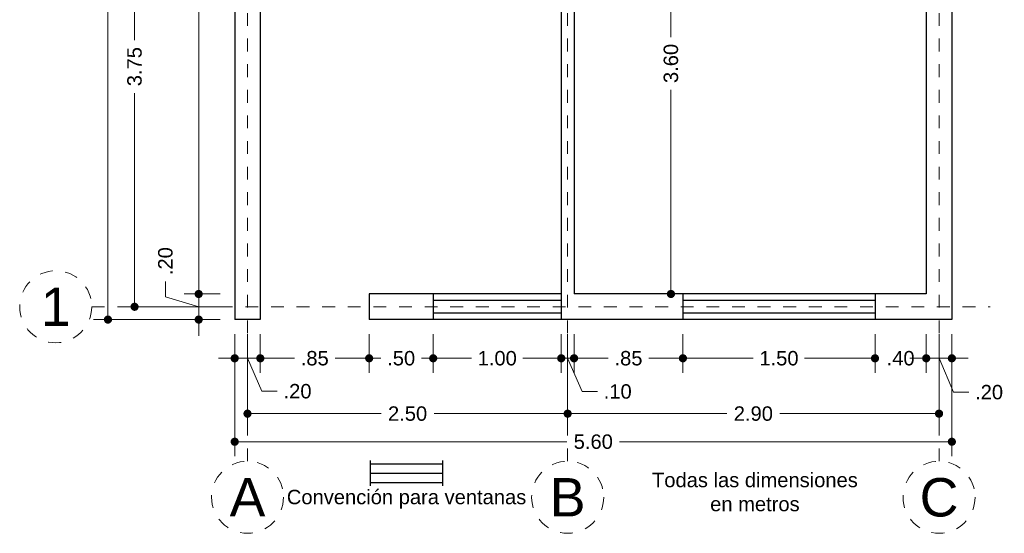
# Model space of a CAD drawing. Header units: millimetres. Extents: x 36.2 to 43.9, y 0.1 to 15.9.
# Tile 1 of 4: x 36.2 to 43.9, y 0.1 to 4.1. Entities that reach past the tile are written whole.
import ezdxf
from ezdxf.enums import TextEntityAlignment as Align

# ---------------------------------------------------------------- set-up
doc = ezdxf.new("R2010")
doc.units = ezdxf.units.MM
doc.header["$LTSCALE"] = 0.001
doc.linetypes.add('CENTER2', pattern=[28.575, 19.05, -3.175, 3.175, -3.175])
for name, color, linetype, lineweight in [('Cotas', 7, 'Continuous', 18), ('Ejes', 7, 'CENTER2', 5), ('Muros', 7, 'Continuous', 30), ('Ventanas', 5, 'Continuous', 25)]:
    doc.layers.add(name, color=color, linetype=linetype, lineweight=lineweight)
doc.styles.get("Standard").update_dxf_attribs({"font": 'arial.ttf'})
doc.dimstyles.new('1-75', dxfattribs={"dimscale": 75, "dimtxt": 0.0015, "dimasz": 0.00085, "dimexe": 0.0015, "dimexo": 0.0015, "dimgap": 0.0008, "dimtad": 0, "dimzin": 4, "dimdsep": 46, "dimtxsty": 'Standard', "dimblk": 'DOT', "dimcen": 0.09, "dimclrd": 256, "dimclre": 256, "dimclrt": 256, "dimadec": 0, "dimazin": 0, "dimtfac": 1, "dimtofl": 0, "dimtmove": 1, "dimatfit": 2, "dimfxl": 0.0015, "dimtfill": 1, "dimtolj": 1, "dimtzin": 4, "dimlwd": -1, "dimlwe": -1, "dimarcsym": 0})

# ---------------------------------------------------------------- blocks, each defined once
blk = doc.blocks.new('_DOT')
at = {"color": 0, "linetype": 'ByBlock'}
blk.add_line((-0.5, 0), (-1, 0), dxfattribs=at)
at = {"color": 0, "linetype": 'ByBlock', "const_width": 0.5}
blk.add_lwpolyline([(-0.25, 0, 1), (0.25, 0, 1)], format="xyb", close=True, dxfattribs=at)
blk = doc.blocks.new('*D3')
at = {"layer": 'Cotas', "transparency": 16777216}
for p, q in [((37.8428, 1.6688), (37.8428, 0.7151)), ((43.4428, 1.6688), (43.4428, 0.7151)), ((37.9065, 0.8276), (40.4369, 0.8276)), ((43.379, 0.8276), (40.8487, 0.8276))]:
    blk.add_line(p, q, dxfattribs=at)
at = {"layer": 'Defpoints', "color": 0, "transparency": 16777216}
for p in [(37.8428, 1.7813), (43.4428, 1.7813), (43.4428, 0.8276)]:
    blk.add_point(p, dxfattribs=at)
at = {"layer": 'Cotas', "transparency": 16777216, "xscale": 0.06375, "yscale": 0.06375, "zscale": 0.06375, "rotation": 180}
blk.add_blockref('_DOT', (37.8428, 0.8276), dxfattribs=at)
at = {"layer": 'Cotas', "transparency": 16777216, "xscale": 0.06375, "yscale": 0.06375, "zscale": 0.06375}
blk.add_blockref('_DOT', (43.4428, 0.8276), dxfattribs=at)
at = {"layer": 'Cotas', "transparency": 16777216, "insert": (40.6428, 0.8276), "char_height": 0.1125, "attachment_point": 5, "bg_fill": 3, "box_fill_scale": 1.1, "bg_fill_color": 256, "bg_fill_true_color": 13158600, "bg_fill_transparency": 0}
blk.add_mtext('\\A1;5.60', dxfattribs=at)
blk = doc.blocks.new('*D4')
at = {"layer": 'Cotas', "transparency": 16777216}
for p, q in [((37.9428, 1.6688), (37.9428, 0.9343)), ((40.4428, 1.6688), (40.4428, 0.9343)), ((38.0065, 1.0468), (38.9859, 1.0468)), ((40.379, 1.0468), (39.3997, 1.0468))]:
    blk.add_line(p, q, dxfattribs=at)
at = {"layer": 'Defpoints', "color": 0, "transparency": 16777216}
for p in [(37.9428, 1.7813), (40.4428, 1.7813), (40.4428, 1.0468)]:
    blk.add_point(p, dxfattribs=at)
at = {"layer": 'Cotas', "transparency": 16777216, "xscale": 0.06375, "yscale": 0.06375, "zscale": 0.06375, "rotation": 180}
blk.add_blockref('_DOT', (37.9428, 1.0468), dxfattribs=at)
at = {"layer": 'Cotas', "transparency": 16777216, "xscale": 0.06375, "yscale": 0.06375, "zscale": 0.06375}
blk.add_blockref('_DOT', (40.4428, 1.0468), dxfattribs=at)
at = {"layer": 'Cotas', "transparency": 16777216, "insert": (39.1928, 1.0468), "char_height": 0.1125, "attachment_point": 5, "bg_fill": 3, "box_fill_scale": 1.1, "bg_fill_color": 256, "bg_fill_true_color": 13158600, "bg_fill_transparency": 0}
blk.add_mtext('\\A1;2.50', dxfattribs=at)
blk = doc.blocks.new('*D5')
at = {"layer": 'Cotas', "transparency": 16777216}
for p, q in [((40.4428, 1.6688), (40.4428, 0.9343)), ((43.3428, 1.6688), (43.3428, 0.9343)), ((40.5065, 1.0468), (41.6859, 1.0468)), ((43.279, 1.0468), (42.0997, 1.0468))]:
    blk.add_line(p, q, dxfattribs=at)
at = {"layer": 'Defpoints', "color": 0, "transparency": 16777216}
for p in [(40.4428, 1.7813), (43.3428, 1.7813), (43.3428, 1.0468)]:
    blk.add_point(p, dxfattribs=at)
at = {"layer": 'Cotas', "transparency": 16777216, "xscale": 0.06375, "yscale": 0.06375, "zscale": 0.06375, "rotation": 180}
blk.add_blockref('_DOT', (40.4428, 1.0468), dxfattribs=at)
at = {"layer": 'Cotas', "transparency": 16777216, "xscale": 0.06375, "yscale": 0.06375, "zscale": 0.06375}
blk.add_blockref('_DOT', (43.3428, 1.0468), dxfattribs=at)
at = {"layer": 'Cotas', "transparency": 16777216, "insert": (41.8928, 1.0468), "char_height": 0.1125, "attachment_point": 5, "bg_fill": 3, "box_fill_scale": 1.1, "bg_fill_color": 256, "bg_fill_true_color": 13158600, "bg_fill_transparency": 0}
blk.add_mtext('\\A1;2.90', dxfattribs=at)
blk = doc.blocks.new('*D6')
at = {"layer": 'Cotas', "transparency": 16777216}
for p, q in [((38.0428, 1.6688), (38.0428, 1.3666)), ((38.8928, 1.6688), (38.8928, 1.3666)), ((38.1065, 1.4791), (38.3088, 1.4791)), ((38.829, 1.4791), (38.6267, 1.4791))]:
    blk.add_line(p, q, dxfattribs=at)
at = {"layer": 'Defpoints', "color": 0, "transparency": 16777216}
for p in [(38.0428, 1.7813), (38.8928, 1.7813), (38.8928, 1.4791)]:
    blk.add_point(p, dxfattribs=at)
at = {"layer": 'Cotas', "transparency": 16777216, "xscale": 0.06375, "yscale": 0.06375, "zscale": 0.06375, "rotation": 180}
blk.add_blockref('_DOT', (38.0428, 1.4791), dxfattribs=at)
at = {"layer": 'Cotas', "transparency": 16777216, "xscale": 0.06375, "yscale": 0.06375, "zscale": 0.06375}
blk.add_blockref('_DOT', (38.8928, 1.4791), dxfattribs=at)
at = {"layer": 'Cotas', "transparency": 16777216, "insert": (38.4678, 1.4791), "char_height": 0.1125, "attachment_point": 5, "bg_fill": 3, "box_fill_scale": 1.1, "bg_fill_color": 256, "bg_fill_true_color": 13158600, "bg_fill_transparency": 0}
blk.add_mtext('\\A1;.85', dxfattribs=at)
blk = doc.blocks.new('*D7')
at = {"layer": 'Cotas', "transparency": 16777216}
for p, q in [((38.8928, 1.6688), (38.8928, 1.3666)), ((39.3928, 1.6688), (39.3928, 1.3666)), ((38.9565, 1.4791), (38.9844, 1.4791)), ((39.329, 1.4791), (39.3011, 1.4791))]:
    blk.add_line(p, q, dxfattribs=at)
at = {"layer": 'Defpoints', "color": 0, "transparency": 16777216}
for p in [(38.8928, 1.7813), (39.3928, 1.7813), (39.3928, 1.4791)]:
    blk.add_point(p, dxfattribs=at)
at = {"layer": 'Cotas', "transparency": 16777216, "xscale": 0.06375, "yscale": 0.06375, "zscale": 0.06375, "rotation": 180}
blk.add_blockref('_DOT', (38.8928, 1.4791), dxfattribs=at)
at = {"layer": 'Cotas', "transparency": 16777216, "xscale": 0.06375, "yscale": 0.06375, "zscale": 0.06375}
blk.add_blockref('_DOT', (39.3928, 1.4791), dxfattribs=at)
at = {"layer": 'Cotas', "transparency": 16777216, "insert": (39.1428, 1.4791), "char_height": 0.1125, "attachment_point": 5, "bg_fill": 3, "box_fill_scale": 1.1, "bg_fill_color": 256, "bg_fill_true_color": 13158600, "bg_fill_transparency": 0}
blk.add_mtext('\\A1;.50', dxfattribs=at)
blk = doc.blocks.new('*D8')
at = {"layer": 'Cotas', "transparency": 16777216}
for p, q in [((39.3928, 1.6688), (39.3928, 1.3666)), ((40.3928, 1.6688), (40.3928, 1.3666)), ((39.4565, 1.4791), (39.6922, 1.4791)), ((40.329, 1.4791), (40.0934, 1.4791))]:
    blk.add_line(p, q, dxfattribs=at)
at = {"layer": 'Defpoints', "color": 0, "transparency": 16777216}
for p in [(39.3928, 1.7813), (40.3928, 1.7813), (40.3928, 1.4791)]:
    blk.add_point(p, dxfattribs=at)
at = {"layer": 'Cotas', "transparency": 16777216, "xscale": 0.06375, "yscale": 0.06375, "zscale": 0.06375, "rotation": 180}
blk.add_blockref('_DOT', (39.3928, 1.4791), dxfattribs=at)
at = {"layer": 'Cotas', "transparency": 16777216, "xscale": 0.06375, "yscale": 0.06375, "zscale": 0.06375}
blk.add_blockref('_DOT', (40.3928, 1.4791), dxfattribs=at)
at = {"layer": 'Cotas', "transparency": 16777216, "insert": (39.8928, 1.4791), "char_height": 0.1125, "attachment_point": 5, "bg_fill": 3, "box_fill_scale": 1.1, "bg_fill_color": 256, "bg_fill_true_color": 13158600, "bg_fill_transparency": 0}
blk.add_mtext('\\A1;1.00', dxfattribs=at)
blk = doc.blocks.new('*D9')
at = {"layer": 'Cotas', "transparency": 16777216}
for p, q in [((40.3928, 1.6688), (40.3928, 1.3666)), ((40.4928, 1.6688), (40.4928, 1.3666)), ((40.329, 1.4791), (40.2653, 1.4791)), ((40.3928, 1.4791), (40.4928, 1.4791)), ((40.4428, 1.4791), (40.5552, 1.2195)), ((40.5565, 1.4791), (40.6203, 1.4791)), ((40.5552, 1.2195), (40.6752, 1.2195))]:
    blk.add_line(p, q, dxfattribs=at)
at = {"layer": 'Defpoints', "color": 0, "transparency": 16777216}
for p in [(40.3928, 1.7813), (40.4928, 1.7813), (40.4928, 1.4791)]:
    blk.add_point(p, dxfattribs=at)
at = {"layer": 'Cotas', "transparency": 16777216, "xscale": 0.06375, "yscale": 0.06375, "zscale": 0.06375}
blk.add_blockref('_DOT', (40.3928, 1.4791), dxfattribs=at)
at = {"layer": 'Cotas', "transparency": 16777216, "xscale": 0.06375, "yscale": 0.06375, "zscale": 0.06375, "rotation": 180}
blk.add_blockref('_DOT', (40.4928, 1.4791), dxfattribs=at)
at = {"layer": 'Cotas', "transparency": 16777216, "insert": (40.8336, 1.2195), "char_height": 0.1125, "attachment_point": 5, "bg_fill": 3, "box_fill_scale": 1.1, "bg_fill_color": 256, "bg_fill_true_color": 13158600, "bg_fill_transparency": 0}
blk.add_mtext('\\A1;.10', dxfattribs=at)
blk = doc.blocks.new('*D10')
at = {"layer": 'Cotas', "transparency": 16777216}
for p, q in [((40.4928, 1.6688), (40.4928, 1.3666)), ((41.3428, 1.6688), (41.3428, 1.3666)), ((40.5565, 1.4791), (40.7588, 1.4791)), ((41.279, 1.4791), (41.0767, 1.4791))]:
    blk.add_line(p, q, dxfattribs=at)
at = {"layer": 'Defpoints', "color": 0, "transparency": 16777216}
for p in [(40.4928, 1.7813), (41.3428, 1.7813), (41.3428, 1.4791)]:
    blk.add_point(p, dxfattribs=at)
at = {"layer": 'Cotas', "transparency": 16777216, "xscale": 0.06375, "yscale": 0.06375, "zscale": 0.06375, "rotation": 180}
blk.add_blockref('_DOT', (40.4928, 1.4791), dxfattribs=at)
at = {"layer": 'Cotas', "transparency": 16777216, "xscale": 0.06375, "yscale": 0.06375, "zscale": 0.06375}
blk.add_blockref('_DOT', (41.3428, 1.4791), dxfattribs=at)
at = {"layer": 'Cotas', "transparency": 16777216, "insert": (40.9178, 1.4791), "char_height": 0.1125, "attachment_point": 5, "bg_fill": 3, "box_fill_scale": 1.1, "bg_fill_color": 256, "bg_fill_true_color": 13158600, "bg_fill_transparency": 0}
blk.add_mtext('\\A1;.85', dxfattribs=at)
blk = doc.blocks.new('*D11')
at = {"layer": 'Cotas', "transparency": 16777216}
for p, q in [((41.3428, 1.6688), (41.3428, 1.3666)), ((42.8428, 1.6688), (42.8428, 1.3666)), ((41.4065, 1.4791), (41.8922, 1.4791)), ((42.779, 1.4791), (42.2934, 1.4791))]:
    blk.add_line(p, q, dxfattribs=at)
at = {"layer": 'Defpoints', "color": 0, "transparency": 16777216}
for p in [(41.3428, 1.7813), (42.8428, 1.7813), (42.8428, 1.4791)]:
    blk.add_point(p, dxfattribs=at)
at = {"layer": 'Cotas', "transparency": 16777216, "xscale": 0.06375, "yscale": 0.06375, "zscale": 0.06375, "rotation": 180}
blk.add_blockref('_DOT', (41.3428, 1.4791), dxfattribs=at)
at = {"layer": 'Cotas', "transparency": 16777216, "xscale": 0.06375, "yscale": 0.06375, "zscale": 0.06375}
blk.add_blockref('_DOT', (42.8428, 1.4791), dxfattribs=at)
at = {"layer": 'Cotas', "transparency": 16777216, "insert": (42.0928, 1.4791), "char_height": 0.1125, "attachment_point": 5, "bg_fill": 3, "box_fill_scale": 1.1, "bg_fill_color": 256, "bg_fill_true_color": 13158600, "bg_fill_transparency": 0}
blk.add_mtext('\\A1;1.50', dxfattribs=at)
blk = doc.blocks.new('*D12')
at = {"layer": 'Cotas', "transparency": 16777216}
for p, q in [((42.8428, 1.6688), (42.8428, 1.3666)), ((43.2428, 1.6688), (43.2428, 1.3666)), ((42.779, 1.4791), (42.7153, 1.4791)), ((43.3065, 1.4791), (43.3703, 1.4791))]:
    blk.add_line(p, q, dxfattribs=at)
at = {"layer": 'Defpoints', "color": 0, "transparency": 16777216}
for p in [(42.8428, 1.7813), (43.2428, 1.7813), (43.2428, 1.4791)]:
    blk.add_point(p, dxfattribs=at)
at = {"layer": 'Cotas', "transparency": 16777216, "xscale": 0.06375, "yscale": 0.06375, "zscale": 0.06375}
blk.add_blockref('_DOT', (42.8428, 1.4791), dxfattribs=at)
at = {"layer": 'Cotas', "transparency": 16777216, "xscale": 0.06375, "yscale": 0.06375, "zscale": 0.06375, "rotation": 180}
blk.add_blockref('_DOT', (43.2428, 1.4791), dxfattribs=at)
at = {"layer": 'Cotas', "transparency": 16777216, "insert": (43.0428, 1.4791), "char_height": 0.1125, "attachment_point": 5, "bg_fill": 3, "box_fill_scale": 1.1, "bg_fill_color": 256, "bg_fill_true_color": 13158600, "bg_fill_transparency": 0}
blk.add_mtext('\\A1;.40', dxfattribs=at)
blk = doc.blocks.new('*D13')
at = {"layer": 'Cotas', "transparency": 16777216}
for p, q in [((43.2428, 1.6688), (43.2428, 1.3666)), ((43.4428, 1.6688), (43.4428, 1.3666)), ((43.179, 1.4791), (43.1153, 1.4791)), ((43.2428, 1.4791), (43.4428, 1.4791)), ((43.3428, 1.4791), (43.4552, 1.2143)), ((43.5065, 1.4791), (43.5703, 1.4791)), ((43.4552, 1.2143), (43.5752, 1.2143))]:
    blk.add_line(p, q, dxfattribs=at)
at = {"layer": 'Defpoints', "color": 0, "transparency": 16777216}
for p in [(43.2428, 1.7813), (43.4428, 1.7813), (43.4428, 1.4791)]:
    blk.add_point(p, dxfattribs=at)
at = {"layer": 'Cotas', "transparency": 16777216, "xscale": 0.06375, "yscale": 0.06375, "zscale": 0.06375}
blk.add_blockref('_DOT', (43.2428, 1.4791), dxfattribs=at)
at = {"layer": 'Cotas', "transparency": 16777216, "xscale": 0.06375, "yscale": 0.06375, "zscale": 0.06375, "rotation": 180}
blk.add_blockref('_DOT', (43.4428, 1.4791), dxfattribs=at)
at = {"layer": 'Cotas', "transparency": 16777216, "insert": (43.7336, 1.2143), "char_height": 0.1125, "attachment_point": 5, "bg_fill": 3, "box_fill_scale": 1.1, "bg_fill_color": 256, "bg_fill_true_color": 13158600, "bg_fill_transparency": 0}
blk.add_mtext('\\A1;.20', dxfattribs=at)
blk = doc.blocks.new('*D14')
at = {"layer": 'Cotas', "transparency": 16777216}
for p, q in [((37.8428, 1.6688), (37.8428, 1.3666)), ((38.0428, 1.6688), (38.0428, 1.3666)), ((37.779, 1.4791), (37.7153, 1.4791)), ((38.0428, 1.4791), (37.8428, 1.4791)), ((37.9428, 1.4791), (38.0552, 1.2216)), ((38.1065, 1.4791), (38.1703, 1.4791)), ((38.0552, 1.2216), (38.1752, 1.2216))]:
    blk.add_line(p, q, dxfattribs=at)
at = {"layer": 'Defpoints', "color": 0, "transparency": 16777216}
for p in [(37.8428, 1.7813), (38.0428, 1.7813), (37.8428, 1.4791)]:
    blk.add_point(p, dxfattribs=at)
at = {"layer": 'Cotas', "transparency": 16777216, "xscale": 0.06375, "yscale": 0.06375, "zscale": 0.06375}
blk.add_blockref('_DOT', (37.8428, 1.4791), dxfattribs=at)
at = {"layer": 'Cotas', "transparency": 16777216, "xscale": 0.06375, "yscale": 0.06375, "zscale": 0.06375, "rotation": 180}
blk.add_blockref('_DOT', (38.0428, 1.4791), dxfattribs=at)
at = {"layer": 'Cotas', "transparency": 16777216, "insert": (38.3336, 1.2216), "char_height": 0.1125, "attachment_point": 5, "bg_fill": 3, "box_fill_scale": 1.1, "bg_fill_color": 256, "bg_fill_true_color": 13158600, "bg_fill_transparency": 0}
blk.add_mtext('\\A1;.20', dxfattribs=at)
blk = doc.blocks.new('*D15')
at = {"layer": 'Cotas', "transparency": 16777216}
for p, q in [((37.7303, 15.4813), (36.7406, 15.4813)), ((36.8531, 15.4176), (36.8531, 8.8756)), ((36.8531, 1.8451), (36.8531, 8.387)), ((37.7303, 1.7813), (36.7406, 1.7813))]:
    blk.add_line(p, q, dxfattribs=at)
at = {"layer": 'Defpoints', "color": 0, "transparency": 16777216}
for p in [(36.8531, 15.4813), (37.8428, 15.4813), (37.8428, 1.7813)]:
    blk.add_point(p, dxfattribs=at)
at = {"layer": 'Cotas', "transparency": 16777216, "xscale": 0.06375, "yscale": 0.06375, "zscale": 0.06375}
for p, rotation in [((36.8531, 15.4813), 90), ((36.8531, 1.7813), 270)]:
    blk.add_blockref('_DOT', p, dxfattribs=dict(at, rotation=rotation))
at = {"layer": 'Cotas', "transparency": 16777216, "insert": (36.8531, 8.6313), "char_height": 0.1125, "attachment_point": 5, "rotation": 90, "bg_fill": 3, "box_fill_scale": 1.1, "bg_fill_color": 256, "bg_fill_true_color": 13158600, "bg_fill_transparency": 0}
blk.add_mtext('\\A1;13.70', dxfattribs=at)
blk = doc.blocks.new('*D16')
at = {"layer": 'Cotas', "transparency": 16777216}
for p, q in [((37.7303, 5.6313), (36.9483, 5.6313)), ((37.0608, 5.5676), (37.0608, 3.9628)), ((37.0608, 1.9451), (37.0608, 3.5498)), ((37.7303, 1.8813), (36.9483, 1.8813))]:
    blk.add_line(p, q, dxfattribs=at)
at = {"layer": 'Defpoints', "color": 0, "transparency": 16777216}
for p in [(37.0608, 5.6313), (37.8428, 5.6313), (37.8428, 1.8813)]:
    blk.add_point(p, dxfattribs=at)
at = {"layer": 'Cotas', "transparency": 16777216, "xscale": 0.06375, "yscale": 0.06375, "zscale": 0.06375}
for p, rotation in [((37.0608, 5.6313), 90), ((37.0608, 1.8813), 270)]:
    blk.add_blockref('_DOT', p, dxfattribs=dict(at, rotation=rotation))
at = {"layer": 'Cotas', "transparency": 16777216, "insert": (37.0608, 3.7563), "char_height": 0.1125, "attachment_point": 5, "rotation": 90, "bg_fill": 3, "box_fill_scale": 1.1, "bg_fill_color": 256, "bg_fill_true_color": 13158600, "bg_fill_transparency": 0}
blk.add_mtext('\\A1;3.75', dxfattribs=at)
blk = doc.blocks.new('*D22')
at = {"layer": 'Cotas', "transparency": 16777216}
for p, q in [((37.7303, 7.3813), (37.4492, 7.3813)), ((37.5617, 7.3176), (37.5617, 4.8872)), ((37.5617, 2.0451), (37.5617, 4.4754)), ((37.7303, 1.9813), (37.4492, 1.9813))]:
    blk.add_line(p, q, dxfattribs=at)
at = {"layer": 'Defpoints', "color": 0, "transparency": 16777216}
for p in [(37.5617, 7.3813), (37.8428, 7.3813), (37.8428, 1.9813)]:
    blk.add_point(p, dxfattribs=at)
at = {"layer": 'Cotas', "transparency": 16777216, "xscale": 0.06375, "yscale": 0.06375, "zscale": 0.06375}
for p, rotation in [((37.5617, 7.3813), 90), ((37.5617, 1.9813), 270)]:
    blk.add_blockref('_DOT', p, dxfattribs=dict(at, rotation=rotation))
at = {"layer": 'Cotas', "transparency": 16777216, "insert": (37.5617, 4.6813), "char_height": 0.1125, "attachment_point": 5, "rotation": 90, "bg_fill": 3, "box_fill_scale": 1.1, "bg_fill_color": 256, "bg_fill_true_color": 13158600, "bg_fill_transparency": 0}
blk.add_mtext('\\A1;5.40', dxfattribs=at)
blk = doc.blocks.new('*D28')
at = {"layer": 'Cotas', "transparency": 16777216}
for p, q in [((37.3018, 1.9593), (37.3018, 2.0793)), ((37.5617, 2.0451), (37.5617, 2.1088)), ((37.5617, 1.8813), (37.3018, 1.9593)), ((37.7303, 1.9813), (37.4492, 1.9813)), ((37.5617, 1.9813), (37.5617, 1.7813)), ((37.7303, 1.7813), (37.4492, 1.7813)), ((37.5617, 1.7176), (37.5617, 1.6538))]:
    blk.add_line(p, q, dxfattribs=at)
at = {"layer": 'Defpoints', "color": 0, "transparency": 16777216}
for p in [(37.8428, 1.9813), (37.5617, 1.7813), (37.8428, 1.7813)]:
    blk.add_point(p, dxfattribs=at)
at = {"layer": 'Cotas', "transparency": 16777216, "xscale": 0.06375, "yscale": 0.06375, "zscale": 0.06375}
for p, rotation in [((37.5617, 1.9813), 270), ((37.5617, 1.7813), 90)]:
    blk.add_blockref('_DOT', p, dxfattribs=dict(at, rotation=rotation))
at = {"layer": 'Cotas', "transparency": 16777216, "insert": (37.3018, 2.2376), "char_height": 0.1125, "attachment_point": 5, "rotation": 90, "bg_fill": 3, "box_fill_scale": 1.1, "bg_fill_color": 256, "bg_fill_true_color": 13158600, "bg_fill_transparency": 0}
blk.add_mtext('\\A1;.20', dxfattribs=at)
blk = doc.blocks.new('*D29')
at = {"layer": 'Cotas', "transparency": 16777216}
for p, q in [((41.4803, 5.5813), (41.1368, 5.5813)), ((41.2493, 5.5176), (41.2493, 3.9872)), ((41.2493, 2.0451), (41.2493, 3.5754)), ((40.6053, 1.9813), (41.3618, 1.9813))]:
    blk.add_line(p, q, dxfattribs=at)
at = {"layer": 'Defpoints', "color": 0, "transparency": 16777216}
for p in [(41.2493, 5.5813), (41.5928, 5.5813), (40.4928, 1.9813)]:
    blk.add_point(p, dxfattribs=at)
at = {"layer": 'Cotas', "transparency": 16777216, "xscale": 0.06375, "yscale": 0.06375, "zscale": 0.06375}
for p, rotation in [((41.2493, 5.5813), 90), ((41.2493, 1.9813), 270)]:
    blk.add_blockref('_DOT', p, dxfattribs=dict(at, rotation=rotation))
at = {"layer": 'Cotas', "transparency": 16777216, "insert": (41.2493, 3.7813), "char_height": 0.1125, "attachment_point": 5, "rotation": 90, "bg_fill": 3, "box_fill_scale": 1.1, "bg_fill_color": 256, "bg_fill_true_color": 13158600, "bg_fill_transparency": 0}
blk.add_mtext('\\A1;3.60', dxfattribs=at)

msp = doc.modelspace()

# ---------------------------------------------------------------- linework, layer by layer
at = {"layer": 'Ejes', "linetype": 'CENTER2'}
for p, q in [((37.9428, 0.6751), (37.9428, 15.7813)), ((40.4428, 0.6751), (40.4428, 15.7813)), ((43.3428, 0.6751), (43.3428, 15.7813)), ((36.7264, 1.8813), (43.7428, 1.8813))]:
    msp.add_line(p, q, dxfattribs=at)
at = {"layer": 'Ejes'}
for centre in [(36.4452, 1.8813), (37.9428, 0.3939), (40.4428, 0.3939), (43.3428, 0.3939)]:
    msp.add_circle(centre, 0.2812, dxfattribs=at)
at = {"layer": 'Muros'}
for p, q in [((37.8428, 15.4813), (37.8428, 1.7813)), ((43.4428, 15.4813), (43.4428, 1.7813)), ((38.0428, 7.3813), (38.0428, 1.8813)), ((40.3928, 5.6813), (40.3928, 1.9813)), ((40.4928, 5.6813), (40.4928, 1.9813)), ((43.2428, 5.5813), (43.2428, 1.9813)), ((38.8928, 1.9813), (38.8928, 1.7813)), ((40.3928, 1.9813), (38.8928, 1.9813)), ((43.2428, 1.9813), (40.4928, 1.9813)), ((38.0428, 1.8813), (38.0428, 1.7813)), ((38.0428, 1.7813), (37.8428, 1.7813)), ((40.4928, 1.7813), (38.8928, 1.7813)), ((43.4428, 1.7813), (40.4928, 1.7813))]:
    msp.add_line(p, q, dxfattribs=at)
at = {"layer": 'Ventanas'}
for p, q in [((39.3928, 1.9813), (39.3928, 1.7813)), ((40.3928, 1.9313), (39.3928, 1.9313)), ((40.3928, 1.9813), (40.3928, 1.7813)), ((41.3428, 1.9813), (41.3428, 1.7813)), ((42.8428, 1.9313), (41.3428, 1.9313)), ((42.8428, 1.9813), (42.8428, 1.7813)), ((40.3928, 1.8313), (39.3928, 1.8313)), ((42.8428, 1.8313), (41.3428, 1.8313)), ((38.9025, 0.6549), (39.4671, 0.6549)), ((38.9025, 0.5822), (39.4671, 0.5822)), ((38.9025, 0.5095), (39.4671, 0.5095))]:
    msp.add_line(p, q, dxfattribs=at)

# ---------------------------------------------------------------- texts
at = {"layer": 'Cotas', "insert": (41.905, 0.4344), "char_height": 0.1125, "attachment_point": 5, "bg_fill": 3, "box_fill_scale": 1.1, "bg_fill_color": 256, "bg_fill_true_color": 13158600, "bg_fill_transparency": 0}
msp.add_mtext('\\A1;Todas las dimensiones\\Pen metros', dxfattribs=at)
at = {"layer": 'Ejes'}
for s, p in [('1', (36.4452, 1.8813)), ('A', (37.9428, 0.3939)), ('B', (40.4428, 0.3939)), ('C', (43.3428, 0.3939))]:
    msp.add_text(s, height=0.3, dxfattribs=at).set_placement(p, align=Align.MIDDLE_CENTER)

# ---------------------------------------------------------------- next in the draw order: dimensions: what is measured, and where the dimension line sits
at = {"layer": 'Cotas'}
dim = msp.add_linear_dim(base=(41.2493, 5.5813), p1=(40.4928, 1.9813), p2=(41.5928, 5.5813), angle=90, dimstyle='1-75', dxfattribs=at)
dim.commit()
dim.dimension.update_dxf_attribs({"geometry": '*D29', "text_midpoint": (41.2493, 3.7813)})
dim = msp.add_linear_dim(base=(43.4428, 0.8276), p1=(37.8428, 1.7813), p2=(43.4428, 1.7813), dimstyle='1-75', dxfattribs=at)
dim.commit()
dim.dimension.update_dxf_attribs({"geometry": '*D3', "text_midpoint": (40.6428, 0.8276)})

# ---------------------------------------------------------------- next in the draw order: linework, layer by layer
at = {"layer": 'Ventanas'}
for p, q in [((38.9025, 0.4822), (38.9025, 0.6822)), ((39.4671, 0.4822), (39.4671, 0.6822))]:
    msp.add_line(p, q, dxfattribs=at)

# ---------------------------------------------------------------- next in the draw order: dimensions: what is measured, and where the dimension line sits
at = {"layer": 'Cotas'}
dim = msp.add_linear_dim(base=(40.4428, 1.0468), p1=(37.9428, 1.7813), p2=(40.4428, 1.7813), dimstyle='1-75', dxfattribs=at)
dim.commit()
dim.dimension.update_dxf_attribs({"geometry": '*D4', "text_midpoint": (39.1928, 1.0468)})

# ---------------------------------------------------------------- next in the draw order: texts
at = {"layer": 'Cotas', "insert": (39.1848, 0.379), "char_height": 0.1125, "attachment_point": 5, "bg_fill": 3, "box_fill_scale": 1.1, "bg_fill_color": 256, "bg_fill_true_color": 13158600, "bg_fill_transparency": 0}
msp.add_mtext('\\A1;Convención para ventanas', dxfattribs=at)

# ---------------------------------------------------------------- next in the draw order: dimensions: what is measured, and where the dimension line sits
at = {"layer": 'Cotas'}
for base, p1, p2, picture, middle in [((38.8928, 1.4791), (38.0428, 1.7813), (38.8928, 1.7813), '*D6', (38.4678, 1.4791)), ((43.3428, 1.0468), (40.4428, 1.7813), (43.3428, 1.7813), '*D5', (41.8928, 1.0468))]:
    dim = msp.add_linear_dim(base=base, p1=p1, p2=p2, dimstyle='1-75', dxfattribs=at)
    dim.commit()
    dim.dimension.update_dxf_attribs({"geometry": picture, "text_midpoint": middle})

# ---------------------------------------------------------------- next in the draw order: dimensions: what is measured, and where the dimension line sits
for base, p1, p2, picture, middle in [((37.8428, 1.4791), (38.0428, 1.7813), (37.8428, 1.7813), '*D14', (38.2352, 1.2216)), ((39.3928, 1.4791), (38.8928, 1.7813), (39.3928, 1.7813), '*D7', (39.1428, 1.4791))]:
    dim = msp.add_linear_dim(base=base, p1=p1, p2=p2, dimstyle='1-75', dxfattribs=at)
    dim.commit()
    dim.dimension.update_dxf_attribs({"geometry": picture, "text_midpoint": middle, "dimtype": 160})

# ---------------------------------------------------------------- next in the draw order: dimensions: what is measured, and where the dimension line sits
dim = msp.add_linear_dim(base=(36.8531, 15.4813), p1=(37.8428, 1.7813), p2=(37.8428, 15.4813), angle=90, dimstyle='1-75', dxfattribs=at)
dim.commit()
dim.dimension.update_dxf_attribs({"geometry": '*D15', "text_midpoint": (36.8531, 8.6313)})
dim = msp.add_linear_dim(base=(40.3928, 1.4791), p1=(39.3928, 1.7813), p2=(40.3928, 1.7813), dimstyle='1-75', dxfattribs=at)
dim.commit()
dim.dimension.update_dxf_attribs({"geometry": '*D8', "text_midpoint": (39.8928, 1.4791)})

# ---------------------------------------------------------------- next in the draw order: dimensions: what is measured, and where the dimension line sits
dim = msp.add_linear_dim(base=(37.0608, 5.6313), p1=(37.8428, 1.8813), p2=(37.8428, 5.6313), angle=90, dimstyle='1-75', dxfattribs=at)
dim.commit()
dim.dimension.update_dxf_attribs({"geometry": '*D16', "text_midpoint": (37.0608, 3.7563)})
dim = msp.add_linear_dim(base=(40.4928, 1.4791), p1=(40.3928, 1.7813), p2=(40.4928, 1.7813), dimstyle='1-75', dxfattribs=at)
dim.commit()
dim.dimension.update_dxf_attribs({"geometry": '*D9', "text_midpoint": (40.7352, 1.2195), "dimtype": 160})

# ---------------------------------------------------------------- next in the draw order: dimensions: what is measured, and where the dimension line sits
dim = msp.add_linear_dim(base=(37.5617, 7.3813), p1=(37.8428, 1.9813), p2=(37.8428, 7.3813), angle=90, dimstyle='1-75', dxfattribs=at)
dim.commit()
dim.dimension.update_dxf_attribs({"geometry": '*D22', "text_midpoint": (37.5617, 4.6813)})
dim = msp.add_linear_dim(base=(41.3428, 1.4791), p1=(40.4928, 1.7813), p2=(41.3428, 1.7813), dimstyle='1-75', dxfattribs=at)
dim.commit()
dim.dimension.update_dxf_attribs({"geometry": '*D10', "text_midpoint": (40.9178, 1.4791)})

# ---------------------------------------------------------------- next in the draw order: dimensions: what is measured, and where the dimension line sits
dim = msp.add_linear_dim(base=(37.5617, 1.7813), p1=(37.8428, 1.9813), p2=(37.8428, 1.7813), angle=90, dimstyle='1-75', dxfattribs=at)
dim.commit()
dim.dimension.update_dxf_attribs({"geometry": '*D28', "text_midpoint": (37.3018, 2.1393)})
dim = msp.add_linear_dim(base=(42.8428, 1.4791), p1=(41.3428, 1.7813), p2=(42.8428, 1.7813), dimstyle='1-75', dxfattribs=at)
dim.commit()
dim.dimension.update_dxf_attribs({"geometry": '*D11', "text_midpoint": (42.0928, 1.4791)})

# ---------------------------------------------------------------- next in the draw order: dimensions: what is measured, and where the dimension line sits
dim = msp.add_linear_dim(base=(43.2428, 1.4791), p1=(42.8428, 1.7813), p2=(43.2428, 1.7813), dimstyle='1-75', dxfattribs=at)
dim.commit()
dim.dimension.update_dxf_attribs({"geometry": '*D12', "text_midpoint": (43.0428, 1.4791), "dimtype": 160})

# ---------------------------------------------------------------- next in the draw order: dimensions: what is measured, and where the dimension line sits
dim = msp.add_linear_dim(base=(43.4428, 1.4791), p1=(43.2428, 1.7813), p2=(43.4428, 1.7813), dimstyle='1-75', dxfattribs=at)
dim.commit()
dim.dimension.update_dxf_attribs({"geometry": '*D13', "text_midpoint": (43.6352, 1.2143), "dimtype": 160})

doc.saveas('drawing.dxf')
